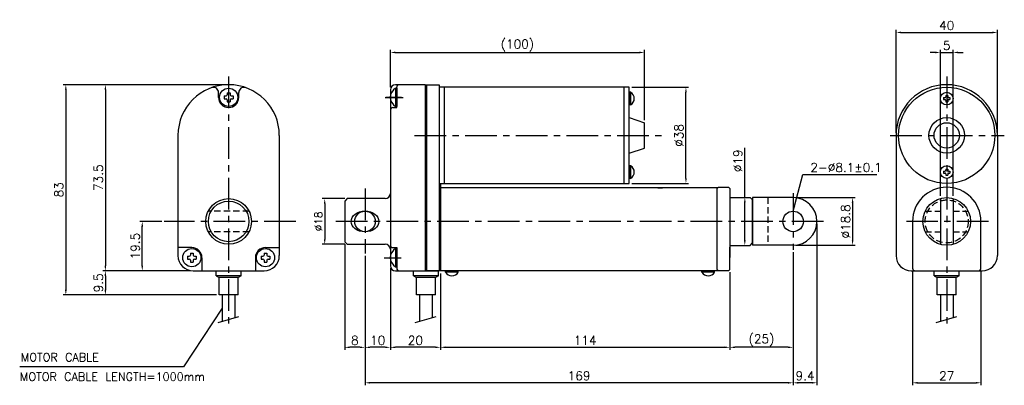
# Model space of a CAD drawing. Extents: x -92 to 297, y 45 to 189.
import ezdxf

# ---------------------------------------------------------------- set-up
doc = ezdxf.new("R2010")
doc.units = 0
doc.header["$LTSCALE"] = 10
doc.header["$MEASUREMENT"] = 0
doc.header["$PDMODE"] = 3
doc.linetypes.add('CENTER', pattern=[2, 1.25, -0.25, 0.25, -0.25])
doc.linetypes.add('HIDDEN', pattern=[0.375, 0.25, -0.125])
doc.layers.get('0').update_dxf_attribs({"linetype": 'CONTINUOUS'})
doc.layers.get('DEFPOINTS').update_dxf_attribs({"linetype": 'CONTINUOUS'})
for name, color, linetype in [('CE', 2, 'CENTER'), ('CE0', 2, 'CENTER'), ('DIM', 4, 'CONTINUOUS'), ('HID', 1, 'HIDDEN')]:
    doc.layers.add(name, color=color, linetype=linetype)
doc.styles.get("Standard").update_dxf_attribs({"font": 'txt.shx'})
doc.dimstyles.get("Standard").update_dxf_attribs({"dimtxt": 3, "dimasz": 2, "dimexe": 1, "dimexo": 1, "dimgap": 0.8, "dimtad": 1, "dimtxsty": 'STANDARD', "dimblk1": 'CLOSED', "dimblk2": 'CLOSED', "dimsah": 1, "dimcen": 1, "dimclrd": 256, "dimclre": 256, "dimclrt": 256, "dimazin": 3, "dimtp": 0.3, "dimtfac": 0.8, "dimtmove": 0, "dimatfit": 3, "dimtolj": 1})
doc.dimstyles.new('STANDARD$0', dxfattribs={"dimtxt": 3, "dimasz": 2, "dimexe": 1, "dimexo": 1, "dimgap": 0.8, "dimtad": 1, "dimtxsty": 'STANDARD', "dimblk1": 'CLOSED', "dimblk2": 'CLOSED', "dimsah": 1, "dimcen": 1, "dimclrd": 256, "dimclre": 256, "dimclrt": 256, "dimazin": 3, "dimtp": 0.3, "dimtfac": 0.8, "dimtmove": 0, "dimatfit": 3, "dimtolj": 1})

# ---------------------------------------------------------------- blocks, each defined once
blk = doc.blocks.new('*D1')
at = {"layer": 'DEFPOINTS', "color": 0}
for p in [(260.34, 91.3), (287.34, 91.3), (287.34, 46.09)]:
    blk.add_point(p, dxfattribs=at)
at = {"layer": 'DIM'}
for p, q in [((260.34, 90.3), (260.34, 45.09)), ((287.34, 90.3), (287.34, 45.09)), ((262.34, 46.09), (285.34, 46.09))]:
    blk.add_line(p, q, dxfattribs=at)
for points in [[(262.34, 46.42), (262.34, 45.75), (260.34, 46.09)], [(285.34, 46.42), (285.34, 45.75), (287.34, 46.09)]]:
    blk.add_solid(points, dxfattribs=at)
at = {"layer": 'DIM', "insert": (273.84, 48.84), "char_height": 3.5, "attachment_point": 5}
blk.add_mtext('\\A1;27', dxfattribs=at)
blk = doc.blocks.new('*D2')
at = {"layer": 'DEFPOINTS', "color": 0}
for p in [(293.84, 184.43), (253.84, 143.8), (293.84, 143.8)]:
    blk.add_point(p, dxfattribs=at)
at = {"layer": 'DIM'}
for p, q in [((253.84, 144.8), (253.84, 185.43)), ((255.84, 184.43), (291.84, 184.43)), ((293.84, 144.8), (293.84, 185.43))]:
    blk.add_line(p, q, dxfattribs=at)
for points in [[(255.84, 184.77), (255.84, 184.1), (253.84, 184.43)], [(291.84, 184.77), (291.84, 184.1), (293.84, 184.43)]]:
    blk.add_solid(points, dxfattribs=at)
at = {"layer": 'DIM', "insert": (273.84, 187.18), "char_height": 3.5, "attachment_point": 5}
blk.add_mtext('\\A1;40', dxfattribs=at)
blk = doc.blocks.new('*D3')
at = {"layer": 'DEFPOINTS', "color": 0}
for p in [(276.34, 176.54), (271.34, 118.86), (276.34, 118.86)]:
    blk.add_point(p, dxfattribs=at)
at = {"layer": 'DIM'}
for p, q in [((269.34, 176.54), (267.34, 176.54)), ((271.34, 119.86), (271.34, 177.54)), ((271.34, 176.54), (276.34, 176.54)), ((276.34, 119.86), (276.34, 177.54)), ((278.34, 176.54), (280.34, 176.54))]:
    blk.add_line(p, q, dxfattribs=at)
for points in [[(269.34, 176.87), (269.34, 176.2), (271.34, 176.54)], [(278.34, 176.87), (278.34, 176.2), (276.34, 176.54)]]:
    blk.add_solid(points, dxfattribs=at)
at = {"layer": 'DIM', "insert": (273.84, 179.29), "char_height": 3.5, "attachment_point": 5}
blk.add_mtext('\\A1;5', dxfattribs=at)
blk = doc.blocks.new('*D4')
at = {"layer": 'DEFPOINTS', "color": 0}
for p in [(154.53, 176.54), (54.23, 161.8), (154.53, 148.8)]:
    blk.add_point(p, dxfattribs=at)
at = {"layer": 'DIM'}
for p, q in [((54.23, 162.8), (54.23, 177.54)), ((56.23, 176.54), (152.53, 176.54)), ((154.53, 149.8), (154.53, 177.54))]:
    blk.add_line(p, q, dxfattribs=at)
for points in [[(56.23, 176.87), (56.23, 176.2), (54.23, 176.54)], [(152.53, 176.87), (152.53, 176.2), (154.53, 176.54)]]:
    blk.add_solid(points, dxfattribs=at)
at = {"layer": 'DIM', "insert": (104.38, 179.29), "char_height": 3.5, "attachment_point": 5}
blk.add_mtext('\\A1;(100)', dxfattribs=at)
blk = doc.blocks.new('*D5')
at = {"layer": 'DEFPOINTS', "color": 0}
for p in [(148.53, 162.8), (170.91, 162.8), (148.53, 124.8)]:
    blk.add_point(p, dxfattribs=at)
at = {"layer": 'DIM'}
for p, q in [((149.53, 162.8), (171.91, 162.8)), ((170.91, 126.8), (170.91, 160.8)), ((149.53, 124.8), (171.91, 124.8))]:
    blk.add_line(p, q, dxfattribs=at)
for points in [[(170.58, 160.8), (171.24, 160.8), (170.91, 162.8)], [(170.58, 126.8), (171.24, 126.8), (170.91, 124.8)]]:
    blk.add_solid(points, dxfattribs=at)
at = {"layer": 'DIM', "insert": (168.16, 143.8), "char_height": 3.5, "attachment_point": 5, "rotation": 90}
blk.add_mtext('\\A1;%%c38', dxfattribs=at)
blk = doc.blocks.new('*D6')
at = {"layer": 'DEFPOINTS', "color": 0}
for p in [(188.23, 119.3), (188.23, 100.3), (194.15, 100.3)]:
    blk.add_point(p, dxfattribs=at)
at = {"layer": 'DIM'}
for p, q in [((194.15, 119.3), (194.15, 138.81)), ((189.23, 119.3), (195.15, 119.3)), ((194.15, 102.3), (194.15, 117.3)), ((189.23, 100.3), (195.15, 100.3))]:
    blk.add_line(p, q, dxfattribs=at)
for points in [[(193.81, 117.3), (194.48, 117.3), (194.15, 119.3)], [(193.81, 102.3), (194.48, 102.3), (194.15, 100.3)]]:
    blk.add_solid(points, dxfattribs=at)
at = {"layer": 'DIM', "insert": (191.4, 133.73), "char_height": 3.5, "attachment_point": 5, "rotation": 90}
blk.add_mtext('\\A1;%%c19', dxfattribs=at)
blk = doc.blocks.new('*D7')
at = {"layer": 'DEFPOINTS', "color": 0}
for p in [(213.23, 119.2), (213.23, 100.4), (236.69, 100.4)]:
    blk.add_point(p, dxfattribs=at)
at = {"layer": 'DIM'}
for p, q in [((214.23, 119.2), (237.69, 119.2)), ((236.69, 117.2), (236.69, 102.4)), ((214.23, 100.4), (237.69, 100.4))]:
    blk.add_line(p, q, dxfattribs=at)
for points in [[(236.35, 117.2), (237.02, 117.2), (236.69, 119.2)], [(236.35, 102.4), (237.02, 102.4), (236.69, 100.4)]]:
    blk.add_solid(points, dxfattribs=at)
at = {"layer": 'DIM', "insert": (233.94, 109.8), "char_height": 3.5, "attachment_point": 5, "rotation": 90}
blk.add_mtext('\\A1;%%c18.8', dxfattribs=at)
blk = doc.blocks.new('*D8')
at = {"layer": 'DEFPOINTS', "color": 0}
for p in [(222.63, 109.8), (213.23, 98.64), (213.23, 46.09)]:
    blk.add_point(p, dxfattribs=at)
at = {"layer": 'DIM'}
for p, q in [((222.63, 108.8), (222.63, 45.09)), ((213.23, 97.64), (213.23, 45.09)), ((220.63, 46.09), (215.23, 46.09))]:
    blk.add_line(p, q, dxfattribs=at)
for points in [[(215.23, 46.42), (215.23, 45.75), (213.23, 46.09)], [(220.63, 46.42), (220.63, 45.75), (222.63, 46.09)]]:
    blk.add_solid(points, dxfattribs=at)
at = {"layer": 'DIM', "insert": (217.93, 48.84), "char_height": 3.5, "attachment_point": 5}
blk.add_mtext('\\A1;9.4', dxfattribs=at)
blk = doc.blocks.new('*D9')
at = {"layer": 'DEFPOINTS', "color": 0}
for p in [(213.23, 98.64), (188.23, 90.8), (188.23, 60.09)]:
    blk.add_point(p, dxfattribs=at)
at = {"layer": 'DIM'}
for p, q in [((213.23, 97.64), (213.23, 59.09)), ((188.23, 89.8), (188.23, 59.09)), ((211.23, 60.09), (190.23, 60.09))]:
    blk.add_line(p, q, dxfattribs=at)
for points in [[(190.23, 60.43), (190.23, 59.76), (188.23, 60.09)], [(211.23, 60.43), (211.23, 59.76), (213.23, 60.09)]]:
    blk.add_solid(points, dxfattribs=at)
at = {"layer": 'DIM', "insert": (200.73, 62.84), "char_height": 3.5, "attachment_point": 5}
blk.add_mtext('\\A1;(25)', dxfattribs=at)
blk = doc.blocks.new('*D10')
at = {"layer": 'DEFPOINTS', "color": 0}
for p in [(74.03, 90.3), (188.23, 90.8), (188.23, 60.09)]:
    blk.add_point(p, dxfattribs=at)
at = {"layer": 'DIM'}
for p, q in [((188.23, 89.8), (188.23, 59.09)), ((74.03, 89.3), (74.03, 59.09)), ((76.03, 60.09), (186.23, 60.09))]:
    blk.add_line(p, q, dxfattribs=at)
for points in [[(76.03, 60.43), (76.03, 59.76), (74.03, 60.09)], [(186.23, 60.43), (186.23, 59.76), (188.23, 60.09)]]:
    blk.add_solid(points, dxfattribs=at)
at = {"layer": 'DIM', "insert": (131.13, 62.84), "char_height": 3.5, "attachment_point": 5}
blk.add_mtext('\\A1;114', dxfattribs=at)
blk = doc.blocks.new('*D11')
at = {"layer": 'DEFPOINTS', "color": 0}
for p in [(54.23, 92.3), (74.03, 90.3), (54.23, 60.09)]:
    blk.add_point(p, dxfattribs=at)
at = {"layer": 'DIM'}
for p, q in [((54.23, 91.3), (54.23, 59.09)), ((74.03, 89.3), (74.03, 59.09)), ((72.03, 60.09), (56.23, 60.09))]:
    blk.add_line(p, q, dxfattribs=at)
for points in [[(56.23, 60.43), (56.23, 59.76), (54.23, 60.09)], [(72.03, 60.43), (72.03, 59.76), (74.03, 60.09)]]:
    blk.add_solid(points, dxfattribs=at)
at = {"layer": 'DIM', "insert": (64.13, 62.84), "char_height": 3.5, "attachment_point": 5}
blk.add_mtext('\\A1;20', dxfattribs=at)
blk = doc.blocks.new('*D12')
at = {"layer": 'DEFPOINTS', "color": 0}
for p in [(44.23, 97.19), (54.23, 92.3), (44.23, 60.09)]:
    blk.add_point(p, dxfattribs=at)
at = {"layer": 'DIM'}
for p, q in [((44.23, 96.19), (44.23, 59.09)), ((54.23, 91.3), (54.23, 59.09)), ((52.23, 60.09), (46.23, 60.09))]:
    blk.add_line(p, q, dxfattribs=at)
for points in [[(46.23, 60.43), (46.23, 59.76), (44.23, 60.09)], [(52.23, 60.43), (52.23, 59.76), (54.23, 60.09)]]:
    blk.add_solid(points, dxfattribs=at)
at = {"layer": 'DIM', "insert": (49.23, 62.84), "char_height": 3.5, "attachment_point": 5}
blk.add_mtext('\\A1;10', dxfattribs=at)
blk = doc.blocks.new('*D13')
at = {"layer": 'DEFPOINTS', "color": 0}
for p in [(36.23, 101.8), (44.23, 97.19), (36.23, 60.09)]:
    blk.add_point(p, dxfattribs=at)
at = {"layer": 'DIM'}
for p, q in [((36.23, 100.8), (36.23, 59.09)), ((44.23, 96.19), (44.23, 59.09)), ((42.23, 60.09), (38.23, 60.09))]:
    blk.add_line(p, q, dxfattribs=at)
for points in [[(38.23, 60.43), (38.23, 59.76), (36.23, 60.09)], [(42.23, 60.43), (42.23, 59.76), (44.23, 60.09)]]:
    blk.add_solid(points, dxfattribs=at)
at = {"layer": 'DIM', "insert": (40.23, 62.84), "char_height": 3.5, "attachment_point": 5}
blk.add_mtext('\\A1;8', dxfattribs=at)
blk = doc.blocks.new('*D14')
at = {"layer": 'DEFPOINTS', "color": 0}
for p in [(37.23, 118.8), (28.33, 100.8), (37.23, 100.8)]:
    blk.add_point(p, dxfattribs=at)
at = {"layer": 'DIM'}
for p, q in [((36.23, 118.8), (27.33, 118.8)), ((28.33, 116.8), (28.33, 102.8)), ((36.23, 100.8), (27.33, 100.8))]:
    blk.add_line(p, q, dxfattribs=at)
for points in [[(27.99, 116.8), (28.66, 116.8), (28.33, 118.8)], [(27.99, 102.8), (28.66, 102.8), (28.33, 100.8)]]:
    blk.add_solid(points, dxfattribs=at)
at = {"layer": 'DIM', "insert": (25.83, 109.8), "char_height": 3, "attachment_point": 5, "rotation": 90}
blk.add_mtext('\\A1;%%c18', dxfattribs=at)
blk = doc.blocks.new('*D15')
at = {"layer": 'DEFPOINTS', "color": 0}
for p in [(-9.59, 163.8), (-58.25, 90.3), (-23.59, 90.3)]:
    blk.add_point(p, dxfattribs=at)
at = {"layer": 'DIM'}
for p, q in [((-10.59, 163.8), (-59.25, 163.8)), ((-58.25, 161.8), (-58.25, 92.3)), ((-24.59, 90.3), (-59.25, 90.3))]:
    blk.add_line(p, q, dxfattribs=at)
for points in [[(-58.59, 161.8), (-57.92, 161.8), (-58.25, 163.8)], [(-58.59, 92.3), (-57.92, 92.3), (-58.25, 90.3)]]:
    blk.add_solid(points, dxfattribs=at)
at = {"layer": 'DIM', "insert": (-61, 127.05), "char_height": 3.5, "attachment_point": 5, "rotation": 90}
blk.add_mtext('\\A1;73.5', dxfattribs=at)
blk = doc.blocks.new('*D16')
at = {"layer": 'DEFPOINTS', "color": 0}
for p in [(-24.59, 90.3), (-58.25, 80.8), (-13.34, 80.8)]:
    blk.add_point(p, dxfattribs=at)
at = {"layer": 'DIM'}
for p, q in [((-25.59, 90.3), (-59.25, 90.3)), ((-58.25, 88.3), (-58.25, 82.8)), ((-14.34, 80.8), (-59.25, 80.8))]:
    blk.add_line(p, q, dxfattribs=at)
for points in [[(-58.59, 88.3), (-57.92, 88.3), (-58.25, 90.3)], [(-58.59, 82.8), (-57.92, 82.8), (-58.25, 80.8)]]:
    blk.add_solid(points, dxfattribs=at)
at = {"layer": 'DIM', "insert": (-61, 85.55), "char_height": 3.5, "attachment_point": 5, "rotation": 90}
blk.add_mtext('\\A1;9.5', dxfattribs=at)
blk = doc.blocks.new('*D17')
at = {"layer": 'DEFPOINTS', "color": 0}
for p in [(-43.7, 109.8), (-35.01, 109.8), (-23.59, 90.3)]:
    blk.add_point(p, dxfattribs=at)
at = {"layer": 'DIM'}
for p, q in [((-36.01, 109.8), (-44.7, 109.8)), ((-43.7, 92.3), (-43.7, 107.8)), ((-24.59, 90.3), (-44.7, 90.3))]:
    blk.add_line(p, q, dxfattribs=at)
for points in [[(-44.03, 107.8), (-43.37, 107.8), (-43.7, 109.8)], [(-44.03, 92.3), (-43.37, 92.3), (-43.7, 90.3)]]:
    blk.add_solid(points, dxfattribs=at)
at = {"layer": 'DIM', "insert": (-46.45, 100.05), "char_height": 3.5, "attachment_point": 5, "rotation": 90}
blk.add_mtext('\\A1;19.5', dxfattribs=at)
blk = doc.blocks.new('*D18')
at = {"layer": 'DEFPOINTS', "color": 0}
for p in [(-9.59, 163.8), (-73.86, 80.8), (-13.34, 80.8)]:
    blk.add_point(p, dxfattribs=at)
at = {"layer": 'DIM'}
for p, q in [((-10.59, 163.8), (-74.86, 163.8)), ((-73.86, 161.8), (-73.86, 82.8)), ((-14.34, 80.8), (-74.86, 80.8))]:
    blk.add_line(p, q, dxfattribs=at)
for points in [[(-74.2, 161.8), (-73.53, 161.8), (-73.86, 163.8)], [(-74.2, 82.8), (-73.53, 82.8), (-73.86, 80.8)]]:
    blk.add_solid(points, dxfattribs=at)
at = {"layer": 'DIM', "insert": (-76.61, 122.3), "char_height": 3.5, "attachment_point": 5, "rotation": 90}
blk.add_mtext('\\A1;83', dxfattribs=at)
blk = doc.blocks.new('*D19')
at = {"layer": 'DEFPOINTS', "color": 0}
for p in [(44.23, 97.19), (213.23, 98.64), (44.23, 46.09)]:
    blk.add_point(p, dxfattribs=at)
at = {"layer": 'DIM'}
for p, q in [((213.23, 97.64), (213.23, 45.09)), ((44.23, 96.19), (44.23, 45.09)), ((211.23, 46.09), (46.23, 46.09))]:
    blk.add_line(p, q, dxfattribs=at)
for points in [[(46.23, 46.42), (46.23, 45.75), (44.23, 46.09)], [(211.23, 46.42), (211.23, 45.75), (213.23, 46.09)]]:
    blk.add_solid(points, dxfattribs=at)
at = {"layer": 'DIM', "insert": (128.73, 48.84), "char_height": 3.5, "attachment_point": 5}
blk.add_mtext('\\A1;169', dxfattribs=at)

msp = doc.modelspace()

# ---------------------------------------------------------------- linework, layer by layer
at = {"color": 7}
for p, q in [((57.726, 163.803), (56.226, 163.803)), ((68.026, 163.803), (57.726, 163.803)), ((68.026, 163.803), (68.026, 90.303)), ((68.026, 163.803), (68.526, 163.803)), ((68.526, 163.803), (68.526, 90.302)), ((68.526, 163.803), (73.526, 163.803)), ((68.526, 163.803), (73.526, 163.803)), ((73.526, 163.803), (73.526, 90.302)), ((-13.593, 158.803), (-13.593, 160.773)), ((-11.321, 159.379), (-11.321, 158.227)), ((-11.321, 159.379), (-10.601, 159.379)), ((-10.169, 160.531), (-10.169, 159.811)), ((-10.169, 160.531), (-9.017, 160.531)), ((-9.017, 160.531), (-9.017, 159.811)), ((-8.585, 159.379), (-7.865, 159.379)), ((-7.865, 159.379), (-7.865, 158.227)), ((-5.593, 158.803), (-5.593, 160.773)), ((54.226, 161.803), (54.226, 153.803)), ((56.326, 162.403), (56.326, 155.203)), ((56.326, 162.403), (56.726, 162.403)), ((56.726, 154.803), (56.726, 162.803)), ((56.726, 162.403), (56.726, 155.203)), ((75.526, 162.803), (73.526, 162.803)), ((148.526, 162.803), (75.526, 162.803)), ((75.526, 162.803), (75.526, 124.803)), ((146.419, 162.803), (146.419, 124.803)), ((148.526, 124.803), (148.526, 162.803)), ((148.526, 160.803), (148.526, 155.803)), ((149.026, 160.803), (148.526, 160.803)), ((149.026, 160.803), (149.026, 155.803)), ((273.437, 159.503), (273.437, 159.003)), ((273.437, 159.503), (274.237, 159.503)), ((274.237, 159.503), (274.237, 159.003)), ((-11.321, 158.227), (-10.601, 158.227)), ((-10.169, 157.795), (-10.169, 157.075)), ((-10.169, 157.075), (-9.017, 157.075)), ((-9.017, 157.795), (-9.017, 157.075)), ((-8.585, 158.227), (-7.865, 158.227)), ((149.026, 155.803), (148.526, 155.803)), ((272.637, 158.703), (273.137, 158.703)), ((272.637, 158.703), (272.637, 157.903)), ((272.637, 157.903), (273.137, 157.903)), ((273.437, 157.603), (273.437, 157.103)), ((273.437, 157.103), (274.237, 157.103)), ((274.237, 157.603), (274.237, 157.103)), ((274.537, 158.703), (275.037, 158.703)), ((274.537, 157.903), (275.037, 157.903)), ((275.037, 158.703), (275.037, 157.903)), ((54.226, 153.803), (54.226, 120.803)), ((55.226, 154.803), (56.726, 154.803)), ((56.326, 155.203), (56.726, 155.203)), ((148.526, 150.803), (154.526, 148.803)), ((154.526, 138.803), (154.526, 148.803)), ((-29.594, 143.803), (-29.594, 96.303)), ((10.407, 143.803), (10.407, 96.303)), ((253.837, 143.803), (253.837, 96.302)), ((293.837, 143.803), (293.837, 96.302)), ((148.526, 136.803), (154.526, 138.803)), ((148.526, 131.803), (148.526, 126.803)), ((149.026, 131.803), (148.526, 131.803)), ((149.026, 131.803), (149.026, 126.803)), ((272.637, 129.703), (273.137, 129.703)), ((272.637, 129.703), (272.637, 128.903)), ((272.637, 128.903), (273.137, 128.903)), ((273.437, 130.503), (273.437, 130.003)), ((273.437, 130.503), (274.237, 130.503)), ((273.437, 128.603), (273.437, 128.103)), ((274.237, 130.503), (274.237, 130.003)), ((274.237, 128.603), (274.237, 128.103)), ((274.537, 129.703), (275.037, 129.703)), ((274.537, 128.903), (275.037, 128.903)), ((275.037, 129.703), (275.037, 128.903)), ((73.526, 124.803), (148.526, 124.803)), ((74.026, 124.803), (74.026, 90.302)), ((149.026, 126.803), (148.526, 126.803)), ((273.437, 128.103), (274.237, 128.103)), ((54.226, 120.803), (54.226, 100.493)), ((183.496, 123.072), (74.026, 123.072)), ((159.79, 123.072), (161.7, 123.072)), ((183.226, 122.802), (183.726, 123.302)), ((183.226, 90.802), (183.226, 122.802)), ((183.726, 123.302), (187.726, 123.302)), ((188.226, 122.802), (187.726, 123.302)), ((188.226, 122.802), (188.226, 119.303)), ((37.227, 118.803), (36.227, 117.803)), ((36.227, 117.803), (36.227, 101.803)), ((52.226, 118.803), (37.227, 118.803)), ((188.226, 119.303), (188.226, 95.502)), ((188.226, 119.303), (196.226, 119.303)), ((196.226, 119.303), (197.226, 118.303)), ((197.226, 101.303), (197.226, 118.303)), ((271.337, 118.864), (271.337, 100.741)), ((276.337, 118.864), (276.337, 100.741)), ((260.337, 109.803), (260.337, 91.303)), ((287.337, 91.303), (287.337, 109.803)), ((36.227, 101.803), (37.227, 100.803)), ((196.226, 100.303), (197.226, 101.303)), ((-24.129, 99.494), (-29.594, 99.494)), ((-24.705, 97.222), (-24.705, 96.502)), ((-24.705, 97.222), (-23.553, 97.222)), ((-23.553, 97.222), (-23.553, 96.502)), ((4.366, 97.222), (4.366, 96.502)), ((4.366, 97.222), (5.518, 97.222)), ((4.942, 99.494), (10.407, 99.494)), ((5.518, 97.222), (5.518, 96.502)), ((37.227, 100.803), (52.226, 100.803)), ((54.226, 100.493), (54.226, 98.803)), ((54.226, 98.803), (54.226, 92.303)), ((55.226, 99.493), (56.726, 99.493)), ((56.326, 99.094), (56.726, 99.094)), ((56.326, 99.094), (56.326, 91.894)), ((56.726, 99.493), (56.726, 91.303)), ((188.226, 100.303), (196.226, 100.303)), ((188.226, 90.802), (188.226, 99.702)), ((-25.857, 96.07), (-25.857, 94.918)), ((-25.857, 96.07), (-25.137, 96.07)), ((-25.857, 94.918), (-25.137, 94.918)), ((-24.705, 94.486), (-24.705, 93.766)), ((-24.705, 93.766), (-23.553, 93.766)), ((-23.553, 94.486), (-23.553, 93.766)), ((-23.121, 96.07), (-22.401, 96.07)), ((-23.121, 94.918), (-22.401, 94.918)), ((-22.401, 96.07), (-22.401, 94.918)), ((-20.129, 95.494), (-20.129, 90.303)), ((0.942, 95.494), (0.942, 90.303)), ((3.214, 96.07), (3.214, 94.918)), ((3.214, 96.07), (3.934, 96.07)), ((3.214, 94.918), (3.934, 94.918)), ((4.366, 94.486), (4.366, 93.766)), ((4.366, 93.766), (5.518, 93.766)), ((5.518, 94.486), (5.518, 93.766)), ((5.95, 96.07), (6.67, 96.07)), ((5.95, 94.918), (6.67, 94.918)), ((6.67, 96.07), (6.67, 94.918)), ((-23.594, 90.303), (4.407, 90.303)), ((-14.493, 90.303), (-4.693, 90.303)), ((56.226, 90.303), (68.026, 90.303)), ((56.326, 91.894), (56.726, 91.894)), ((63.376, 90.303), (73.176, 90.303)), ((68.026, 90.303), (68.526, 90.302)), ((73.526, 90.302), (68.526, 90.302)), ((183.726, 90.303), (73.574, 90.303)), ((81.026, 90.303), (76.026, 90.303)), ((76.026, 89.803), (76.026, 90.303)), ((81.026, 89.803), (76.026, 89.803)), ((81.026, 89.803), (81.026, 90.303)), ((182.226, 90.303), (177.226, 90.303)), ((177.226, 89.803), (177.226, 90.303)), ((182.226, 89.803), (177.226, 89.803)), ((182.226, 89.803), (182.226, 90.303)), ((183.226, 90.802), (183.726, 90.302)), ((187.726, 90.302), (183.726, 90.302)), ((187.726, 90.302), (183.726, 90.302)), ((188.226, 90.802), (187.726, 90.302)), ((259.837, 90.302), (287.837, 90.302)), ((268.937, 90.302), (278.737, 90.302)), ((-12.093, 80.803), (-12.093, 70.354)), ((-7.093, 80.803), (-7.093, 71.782)), ((65.776, 80.803), (65.776, 70.354)), ((70.776, 80.803), (70.776, 71.782)), ((271.337, 80.802), (271.337, 70.354)), ((276.337, 80.802), (276.337, 71.782)), ((-13.779, 69.873), (-5.562, 72.219)), ((64.09, 69.873), (72.308, 72.219)), ((269.651, 69.873), (277.868, 72.219))]:
    msp.add_line(p, q, dxfattribs=at)
at = {"color": 7, "ltscale": 0.5}
for p, q in [((213.226, 119.203), (197.226, 119.203)), ((197.226, 119.203), (197.226, 100.403)), ((213.226, 100.403), (197.226, 100.403))]:
    msp.add_line(p, q, dxfattribs=at)
at = {"color": 7, "ltscale": 5}
for p, q in [((-14.493, 88.303), (-14.493, 90.303)), ((-4.693, 88.303), (-4.693, 90.303)), ((63.376, 88.303), (63.376, 90.303)), ((73.176, 88.303), (73.176, 90.303)), ((268.937, 88.302), (268.937, 90.302)), ((278.737, 88.302), (278.737, 90.302)), ((-4.693, 88.303), (-14.493, 88.303)), ((-14.493, 88.303), (-13.343, 87.703)), ((-5.843, 87.703), (-13.343, 87.703)), ((-13.343, 80.803), (-13.343, 87.703)), ((-4.693, 88.303), (-5.843, 87.703)), ((-5.843, 80.803), (-5.843, 87.703)), ((63.376, 88.303), (64.526, 87.703)), ((73.176, 88.303), (63.376, 88.303)), ((64.526, 80.803), (64.526, 87.703)), ((72.026, 87.703), (64.526, 87.703)), ((73.176, 88.303), (72.026, 87.703)), ((72.026, 80.803), (72.026, 87.703)), ((268.937, 88.302), (270.087, 87.702)), ((278.737, 88.302), (268.937, 88.302)), ((270.087, 80.802), (270.087, 87.702)), ((277.587, 87.702), (270.087, 87.702)), ((278.737, 88.302), (277.587, 87.702)), ((277.587, 80.802), (277.587, 87.702)), ((-5.843, 80.803), (-13.343, 80.803)), ((72.026, 80.803), (64.526, 80.803)), ((277.587, 80.802), (270.087, 80.802))]:
    msp.add_line(p, q, dxfattribs=at)
at = {"color": 7}
for centre, radius in [((-9.593, 158.803), 3.6), ((273.837, 143.803), 19), ((273.837, 158.303), 2.5), ((273.837, 143.803), 7), ((273.837, 143.803), 5), ((273.837, 129.303), 2.5), ((-9.593, 109.803), 9), ((-9.593, 109.803), 8), ((273.837, 109.803), 9.4), ((-24.129, 95.494), 3.6), ((4.942, 95.494), 3.6)]:
    msp.add_circle(centre, radius, dxfattribs=at)
for centre in [(44.226, 109.803), (213.226, 109.803)]:
    msp.add_circle(centre, 4.05)
for centre, radius, start, end in [((-9.593, 143.803), 20, 0, 180), ((56.226, 161.803), 2, 90, 180), ((57.726, 162.803), 1, 90, 180), ((273.837, 143.803), 20, 0, 180), ((-15.593, 160.773), 2, 0, 109.47102), ((-10.601, 159.811), 0.432, 270, 360), ((-8.585, 159.811), 0.432, 180, 270), ((-3.593, 160.773), 2, 70.52898, 180), ((58.297, 158.803), 4.104, 118.69866, 241.30134), ((147.693, 158.303), 2.833, 298.07249, 61.92751), ((-9.593, 158.803), 4, 180, 0), ((-10.601, 157.795), 0.432, 0, 90), ((-8.585, 157.795), 0.432, 90, 180), ((273.137, 159.003), 0.3, 270, 360), ((273.137, 157.603), 0.3, 0, 90), ((274.537, 159.003), 0.3, 180, 270), ((274.537, 157.603), 0.3, 90, 180), ((55.226, 153.803), 1, 90, 180), ((147.693, 129.303), 2.833, 298.07249, 61.92751), ((273.137, 130.003), 0.3, 270, 360), ((273.137, 128.603), 0.3, 0, 90), ((274.537, 130.003), 0.3, 180, 270), ((274.537, 128.603), 0.3, 90, 180), ((52.226, 120.803), 2, 270, 0), ((273.837, 109.803), 13.5, 0, 180), ((-24.129, 95.494), 4, 0, 90), ((4.942, 95.494), 4, 90, 180), ((52.226, 98.803), 2, 0, 90), ((58.297, 95.494), 4.104, 118.69866, 241.30134), ((55.226, 100.493), 1, 180.00013, 270), ((-23.594, 96.303), 6, 180, 270), ((-25.137, 96.502), 0.432, 270, 360), ((-25.137, 94.486), 0.432, 0, 90), ((-23.121, 96.502), 0.432, 180, 270), ((-23.121, 94.486), 0.432, 90, 180), ((3.934, 96.502), 0.432, 270, 360), ((3.934, 94.486), 0.432, 0, 90), ((4.407, 96.303), 6, 270, 0), ((5.95, 96.502), 0.432, 180, 270), ((5.95, 94.486), 0.432, 90, 180), ((259.837, 96.302), 6, 180, 270), ((287.837, 96.302), 6, 270, 0), ((56.226, 92.303), 2, 180, 270), ((57.726, 91.303), 1, 180, 270), ((78.526, 91.136), 2.833, 208.07249, 331.92751), ((179.726, 91.136), 2.833, 208.07249, 331.92751), ((261.337, 91.303), 1, 180, 270), ((286.337, 91.303), 1, 270, 0)]:
    msp.add_arc(centre, radius, start, end, dxfattribs=at)
at = {"color": 7, "ltscale": 0.5}
msp.add_arc((213.226, 109.803), 9.4, 270, 90, dxfattribs=at)
msp.add_ellipse((44.226, 109.803), major_axis=(-5.5, 0), ratio=0.7454545)
at = {"layer": 'CE'}
for p, q in [((-9.593, 167.003), (-9.593, 67.549)), ((273.837, 167.003), (273.837, 67.549)), ((63.726, 143.803), (161.316, 143.803)), ((251.473, 143.803), (296.575, 143.803)), ((44.226, 122.818), (44.226, 97.193)), ((213.226, 120.966), (213.226, 98.639)), ((16.982, 109.803), (-35.006, 109.803)), ((225.161, 109.803), (30.845, 109.803)), ((290.277, 109.803), (257.941, 109.803))]:
    msp.add_line(p, q, dxfattribs=at)
at = {"layer": 'CE0', "color": 7}
for p, q in [((52.222, 158.803), (59.265, 158.803)), ((52.222, 158.803), (58.46, 158.803)), ((58.661, 158.803), (52.5, 158.803)), ((51.737, 95.494), (58.46, 95.494))]:
    msp.add_line(p, q, dxfattribs=at)
at = {"layer": 'DEFPOINTS', "color": 7, "linetype": 'BYBLOCK'}
for p in [(68.026, 163.803), (68.526, 163.803), (73.526, 163.803), (-4.933, 162.259), (54.226, 161.803), (56.726, 162.803), (10.407, 143.803), (253.837, 143.803), (293.837, 143.803), (36.227, 117.803), (37.227, 118.803), (-1.531, 113.803), (253.837, 109.803), (-1.531, 105.803), (41.223, 107.161), (10.407, 99.494), (37.227, 100.803), (54.226, 98.494), (56.726, 99.494), (-29.594, 96.303), (10.407, 96.303), (253.837, 96.802), (-23.594, 90.303), (-20.129, 90.303), (0.942, 90.303), (4.407, 90.303), (68.026, 90.303), (68.526, 90.302)]:
    msp.add_point(p, dxfattribs=at)
at = {"layer": 'DEFPOINTS', "color": 0, "linetype": 'BYBLOCK'}
msp.add_point((41.223, 107.161), dxfattribs=at)
at = {"layer": 'DIM'}
msp.add_lwpolyline([(-27.405, 52.323), (-92.077, 52.323)], dxfattribs=at)
at = {"layer": 'HID'}
for p, q in [((203.226, 119.203), (203.226, 100.403)), ((-1.556, 113.853), (-17.631, 113.853)), ((265.354, 113.853), (271.337, 113.853)), ((276.337, 113.853), (282.319, 113.853)), ((-1.556, 105.753), (-17.631, 105.753)), ((265.354, 105.752), (271.337, 105.752)), ((276.337, 105.752), (282.319, 105.752))]:
    msp.add_line(p, q, dxfattribs=at)
at = {"layer": 'HID', "color": 7}
msp.add_circle((273.837, 109.803), 8.5, dxfattribs=at)

# ---------------------------------------------------------------- texts
at = {"layer": 'DIM'}
for s, p in [('MOTOR CABLE', (-91.618, 54.551, 29.484)), ('MOTOR CABLE LENGTH=1000mm', (-91.987, 46.873, 29.484))]:
    msp.add_text(s, height=3.24, dxfattribs=at).set_placement(p)
at = {"layer": 'DIM', "insert": (220.004, 131.121), "char_height": 3.5, "attachment_point": 4}
msp.add_mtext('2-%%C8.1%%P0.1', dxfattribs=at)

# ---------------------------------------------------------------- dimensions: what is measured, and where the dimension line sits
at = {"layer": 'DIM'}
for base, p1, p2, picture, middle in [((293.837, 184.434), (253.837, 143.803), (293.837, 143.803), '*D2', (273.837, 184.434)), ((276.337, 176.535), (271.337, 118.864), (276.337, 118.864), '*D3', (273.837, 176.535)), ((213.226, 46.088), (222.626, 109.803), (213.226, 98.639), '*D8', (217.926, 46.088))]:
    dim = msp.add_linear_dim(base=base, p1=p1, p2=p2, dimstyle='STANDARD$0', override={"dimtxt": 3.5, "dimgap": 1, "dimsah": 0}, dxfattribs=at)
    dim.commit()
    dim.dimension.update_dxf_attribs({"geometry": picture, "text_midpoint": middle, "dimtype": 160})
dim = msp.add_linear_dim(base=(154.526, 176.535), p1=(54.226, 161.803), p2=(154.526, 148.803), text='(100)', dimstyle='STANDARD$0', override={"dimtxt": 3.5, "dimgap": 1, "dimsah": 0}, dxfattribs=at)
dim.commit()
dim.dimension.update_dxf_attribs({"geometry": '*D4', "text_midpoint": (104.376, 176.535), "dimtype": 160})
for base, p1, p2, picture, middle in [((-73.863, 80.803), (-9.593, 163.803), (-13.343, 80.803), '*D18', (-76.613, 122.303)), ((-58.255, 90.303), (-9.593, 163.803), (-23.594, 90.303), '*D15', (-61.005, 127.053)), ((-43.699, 109.803), (-23.594, 90.303), (-35.006, 109.803), '*D17', (-46.449, 100.053)), ((-58.255, 80.803), (-24.594, 90.303), (-13.343, 80.803), '*D16', (-61.005, 85.553))]:
    dim = msp.add_linear_dim(base=base, p1=p1, p2=p2, angle=90, dimstyle='STANDARD$0', override={"dimtxt": 3.5, "dimgap": 1, "dimsah": 0}, dxfattribs=at)
    dim.commit()
    dim.dimension.update_dxf_attribs({"geometry": picture, "text_midpoint": middle})
for base, p1, p2, override, picture, middle in [((170.908, 162.803), (148.526, 124.803), (148.526, 162.803), {"dimtxt": 3.5, "dimgap": 1, "dimsah": 0}, '*D5', (168.158, 143.803)), ((28.328, 100.803), (37.227, 118.803), (37.227, 100.803), {"dimgap": 1, "dimsah": 0}, '*D14', (25.828, 109.803)), ((236.687, 100.403), (213.226, 119.203), (213.226, 100.403), {"dimtxt": 3.5, "dimgap": 1, "dimsah": 0}, '*D7', (233.937, 109.803))]:
    dim = msp.add_linear_dim(base=base, p1=p1, p2=p2, angle=90, text='%%c<>', dimstyle='STANDARD$0', override=override, dxfattribs=at)
    dim.commit()
    dim.dimension.update_dxf_attribs({"geometry": picture, "text_midpoint": middle})
dim = msp.add_linear_dim(base=(194.147, 100.303), p1=(188.226, 119.303), p2=(188.226, 100.303), angle=90, text='%%c<>', dimstyle='STANDARD$0', override={"dimtxt": 3.5, "dimgap": 1, "dimsah": 0}, dxfattribs=at)
dim.commit()
dim.dimension.update_dxf_attribs({"geometry": '*D6', "text_midpoint": (194.147, 133.726), "dimtype": 160})
for base, p1, p2, picture, middle in [((36.227, 60.094), (44.226, 97.193), (36.227, 101.803), '*D13', (40.227, 62.844)), ((44.226, 46.088), (213.226, 98.639), (44.226, 97.193), '*D19', (128.726, 48.838)), ((44.226, 60.094), (54.226, 92.303), (44.226, 97.193), '*D12', (49.226, 62.844)), ((287.337, 46.088), (260.337, 91.303), (287.337, 91.303), '*D1', (273.837, 48.838))]:
    dim = msp.add_linear_dim(base=base, p1=p1, p2=p2, dimstyle='STANDARD$0', override={"dimtxt": 3.5, "dimgap": 1, "dimsah": 0}, dxfattribs=at)
    dim.commit()
    dim.dimension.update_dxf_attribs({"geometry": picture, "text_midpoint": middle})
for base, p1, p2, text, picture, middle in [((188.226, 60.094), (213.226, 98.639), (188.226, 90.802), '(<>)', '*D9', (200.726, 62.844)), ((54.226, 60.094), (74.026, 90.302), (54.226, 92.303), '20', '*D11', (64.126, 62.844)), ((188.226, 60.094), (74.026, 90.302), (188.226, 90.802), '114', '*D10', (131.126, 62.844))]:
    dim = msp.add_linear_dim(base=base, p1=p1, p2=p2, text=text, dimstyle='STANDARD$0', override={"dimtxt": 3.5, "dimgap": 1, "dimsah": 0}, dxfattribs=at)
    dim.commit()
    dim.dimension.update_dxf_attribs({"geometry": picture, "text_midpoint": middle})

# ---------------------------------------------------------------- leaders
at = {"layer": 'DIM', "annotation_type": 0, "has_hookline": 1, "hookline_direction": 0, "text_width": 26.25}
msp.add_leader([(213.226, 113.853), (217.004, 128.371), (219.004, 128.371)], dimstyle='STANDARD', override={"dimtxt": 3.5, "dimgap": 1}, dxfattribs=at)
at = {"layer": 'DIM'}
msp.add_leader([(-12.093, 75.578), (-27.405, 52.323)], dimstyle='STANDARD', override={"dimgap": 1}, dxfattribs=at)

doc.saveas('drawing.dxf')
